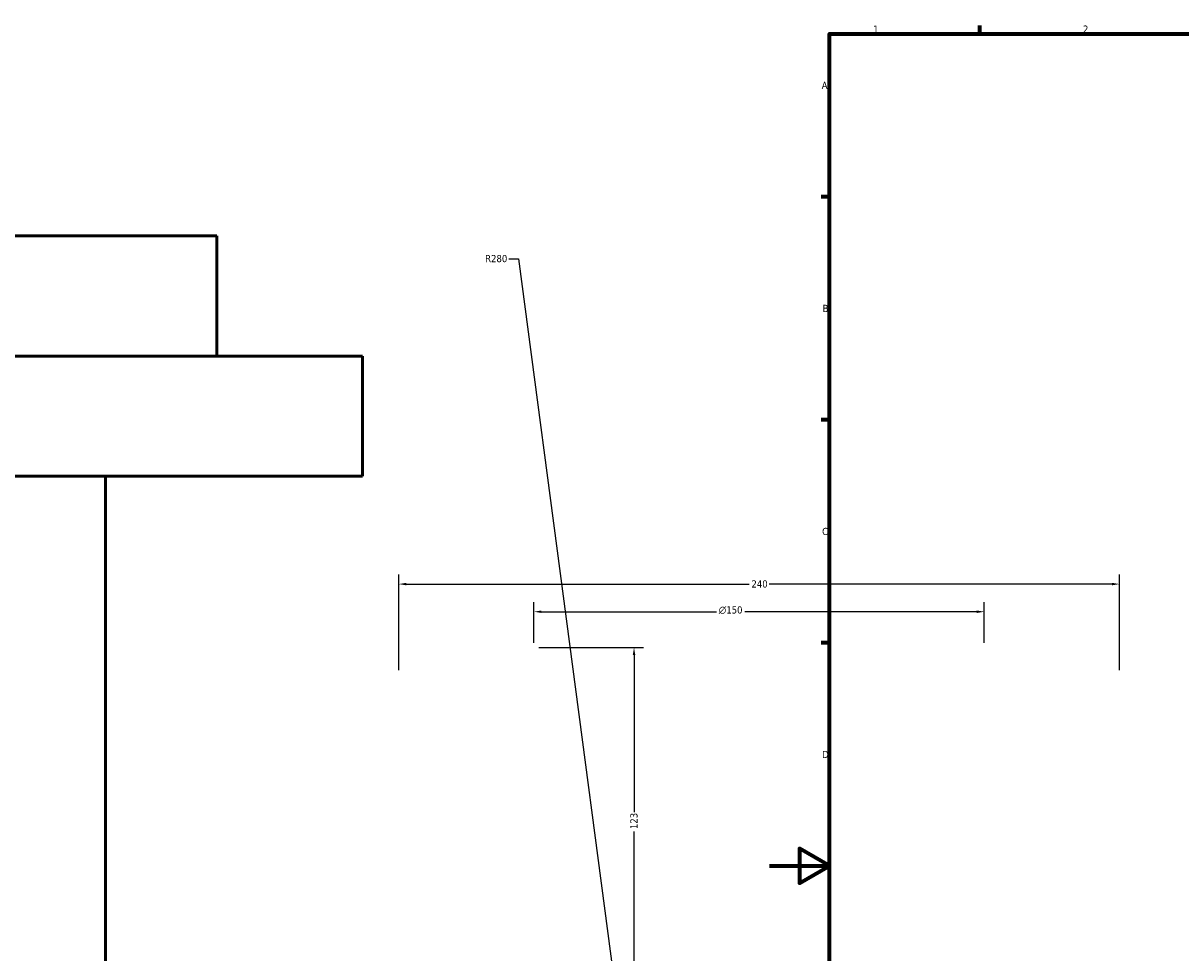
# Model space of a CAD drawing. Header units: millimetres. Extents: x -634 to 1178, y -305 to 960.
# Tile 3 of 12: x -249 to 137, y 268 to 578. Entities that reach past the tile are written whole.
import ezdxf

# ---------------------------------------------------------------- set-up
doc = ezdxf.new("R2010")
doc.units = ezdxf.units.MM
for name, color, linetype, lineweight in [('Border (ANSI)', 7, 'Continuous', 70), ('Dimension (ANSI)', 7, 'Continuous', 25), ('Visible (ANSI)', 7, 'Continuous', 50)]:
    doc.layers.add(name, color=color, linetype=linetype, lineweight=lineweight)
doc.styles.add('Note Text (ANSI)', font='tahoma.ttf')
doc.dimstyles.new('Default - mm (ANSI)', dxfattribs={"dimtxt": 2.4, "dimasz": 2.5, "dimexe": 3.175, "dimexo": 1.6002, "dimgap": 0.8, "dimtad": 0, "dimtoh": 1, "dimdec": 0, "dimrnd": 1e-08, "dimzin": 4, "dimdsep": 46, "dimtxsty": 'Note Text (ANSI)', "dimcen": 0.09, "dimdle": 10, "dimclrd": 256, "dimclre": 256, "dimclrt": 5, "dimadec": 1, "dimazin": 1, "dimtfac": 1.27, "dimtofl": 0, "dimtmove": 0, "dimatfit": 3, "dimfxl": 1, "dimtolj": 1, "dimtzin": 4, "dimlwd": -1, "dimlwe": -1, "dimarcsym": 0})

# ---------------------------------------------------------------- blocks, each defined once
blk = doc.blocks.new('Borders Default Border')
at = {"layer": 'Border (ANSI)'}
for p, q in [((70.08, 574), (70.08, 576.8)), ((20, 519.75), (17.2, 519.75)), ((20, 445.5), (17.2, 445.5)), ((20, 371.25), (17.2, 371.25))]:
    blk.add_line(p, q, dxfattribs=at)
at = {"layer": 'Border (ANSI)', "flags": 128}
for points in [[(20, 20), (20, 574), (821, 574), (821, 20), (20, 20)], [(0, 297), (20, 297), (10, 302.77), (10, 291.23), (20, 297)]]:
    blk.add_lwpolyline(points, dxfattribs=at)
at = {"layer": 'Border (ANSI)', "color": 5, "true_color": 0x0000ff, "char_height": 2.4, "attachment_point": 7, "style": 'Note Text (ANSI)'}
for s, insert in [('1', (34.5, 574.4)), ('2', (104.4, 574.4)), ('A', (17.38, 555.68)), ('B', (17.67, 481.43)), ('C', (17.51, 407.13)), ('D', (17.52, 332.93))]:
    blk.add_mtext(s, dxfattribs=dict(at, insert=insert))
blk = doc.blocks.new('*D10')
at = {"layer": 'Defpoints', "color": 0, "transparency": 16777216}
for p in [(116.54, 390.85), (-123.46, 360.53), (116.54, 360.53)]:
    blk.add_point(p, dxfattribs=at)
at = {"layer": 'Dimension (ANSI)', "transparency": 16777216}
for p, q in [((-123.46, 362.14), (-123.46, 394.02)), ((116.54, 362.14), (116.54, 394.02)), ((-120.96, 390.85), (-6.81, 390.85)), ((114.04, 390.85), (-0.11, 390.85))]:
    blk.add_line(p, q, dxfattribs=at)
for points in [[(-120.96, 391.26), (-120.96, 390.43), (-123.46, 390.85)], [(114.04, 391.26), (114.04, 390.43), (116.54, 390.85)]]:
    blk.add_solid(points, dxfattribs=at)
at = {"layer": 'Dimension (ANSI)', "color": 5, "transparency": 16777216, "insert": (-6.01, 392.1), "char_height": 2.4, "attachment_point": 1, "style": 'Note Text (ANSI)'}
blk.add_mtext('\\A1;240', dxfattribs=at)
blk = doc.blocks.new('*D11')
at = {"layer": 'Defpoints', "color": 0, "transparency": 16777216}
for p in [(71.54, 381.65), (-78.46, 369.73), (71.54, 369.73)]:
    blk.add_point(p, dxfattribs=at)
at = {"layer": 'Dimension (ANSI)', "transparency": 16777216}
for p, q in [((-78.46, 371.34), (-78.46, 384.82)), ((71.54, 371.34), (71.54, 384.82)), ((-75.96, 381.65), (-17.69, 381.65)), ((69.04, 381.65), (-8.23, 381.65))]:
    blk.add_line(p, q, dxfattribs=at)
for points in [[(-75.96, 382.06), (-75.96, 381.23), (-78.46, 381.65)], [(69.04, 382.06), (69.04, 381.23), (71.54, 381.65)]]:
    blk.add_solid(points, dxfattribs=at)
at = {"layer": 'Dimension (ANSI)', "color": 5, "transparency": 16777216, "insert": (-16.89, 383.45), "char_height": 2.4, "attachment_point": 1, "style": 'Note Text (ANSI)'}
blk.add_mtext('\\A1;{\\fAIGDT|b0|i0;\\H2.4000;\\ln}\\fTahoma|b0|i0;\\H2.4000;150', dxfattribs=at)
blk = doc.blocks.new('*D12')
at = {"layer": 'Defpoints', "color": 0, "transparency": 16777216}
for p in [(-78.46, 369.73), (-45.11, 246.67), (-3.01, 246.67)]:
    blk.add_point(p, dxfattribs=at)
at = {"layer": 'Dimension (ANSI)', "transparency": 16777216}
for p, q in [((-76.86, 369.73), (-41.93, 369.73)), ((-45.11, 367.23), (-45.11, 314.94)), ((-45.11, 249.17), (-45.11, 308.48)), ((-4.61, 246.67), (-48.28, 246.67))]:
    blk.add_line(p, q, dxfattribs=at)
for points in [[(-45.53, 367.23), (-44.69, 367.23), (-45.11, 369.73)], [(-45.53, 249.17), (-44.69, 249.17), (-45.11, 246.67)]]:
    blk.add_solid(points, dxfattribs=at)
at = {"layer": 'Dimension (ANSI)', "color": 5, "transparency": 16777216, "insert": (-46.36, 309.28), "char_height": 2.4, "attachment_point": 1, "rotation": 90, "style": 'Note Text (ANSI)'}
blk.add_mtext('\\A1;123', dxfattribs=at)
blk = doc.blocks.new('*D13')
at = {"layer": 'Defpoints', "color": 0, "transparency": 16777216}
for p in [(-47.84, 229.35), (-11.01, -48.22)]:
    blk.add_point(p, dxfattribs=at)
at = {"layer": 'Dimension (ANSI)', "transparency": 16777216}
for p, q in [((-86.83, 499.17), (-83.64, 499.17)), ((-83.64, 499.17), (-48.17, 231.83))]:
    blk.add_line(p, q, dxfattribs=at)
blk.add_solid([(-47.76, 231.88), (-48.58, 231.77), (-47.84, 229.35)], dxfattribs=at)
at = {"layer": 'Dimension (ANSI)', "color": 5, "transparency": 16777216, "insert": (-94.7, 500.42), "char_height": 2.4, "attachment_point": 1, "style": 'Note Text (ANSI)'}
blk.add_mtext('\\A1;R280', dxfattribs=at)

msp = doc.modelspace()

# ---------------------------------------------------------------- linework, layer by layer
at = {"layer": 'Visible (ANSI)'}
for p, q in [((-184.1, 506.78), (-554.1, 506.78)), ((-184.1, 466.78), (-184.1, 506.78)), ((-135.6, 466.78), (-602.6, 466.78)), ((-135.6, 426.78), (-135.6, 466.78)), ((-135.6, 426.78), (-602.6, 426.78)), ((-221.1, 246.78), (-221.1, 426.78))]:
    msp.add_line(p, q, dxfattribs=at)

# ---------------------------------------------------------------- block references
msp.add_blockref('Borders Default Border', (0, 0))

# ---------------------------------------------------------------- dimensions: what is measured, and where the dimension line sits
at = {"layer": 'Dimension (ANSI)'}
dim = msp.add_radius_dim(center=(-11.01, -48.22), mpoint=(-47.84, 229.35), dimstyle='Default - mm (ANSI)', override={"dimgap": 0.8, "dimtih": 1, "dimdec": 0, "dimlfac": 1, "dimcen": 0, "dimtol": 0, "dimlim": 0, "dimtp": 0, "dimtm": 0, "dimtdec": 2}, dxfattribs=at)
dim.commit()
dim.dimension.update_dxf_attribs({"geometry": '*D13', "text_midpoint": (-91.17, 499.17), "dimtype": 164})
for base, p1, p2, angle, picture, middle in [((116.54, 390.85), (-123.46, 360.53), (116.54, 360.53), 180, '*D10', (-3.46, 390.85)), ((-45.11, 246.67), (-78.46, 369.73), (-3.01, 246.67), 90, '*D12', (-45.11, 311.71))]:
    dim = msp.add_linear_dim(base=base, p1=p1, p2=p2, angle=angle, dimstyle='Default - mm (ANSI)', override={"dimgap": 0.8, "dimtoh": 0, "dimdec": 0, "dimtol": 0, "dimlim": 0, "dimtp": 0, "dimtm": 0, "dimtdec": 2, "dimatfit": 1}, dxfattribs=at)
    dim.commit()
    dim.dimension.update_dxf_attribs({"geometry": picture, "text_midpoint": middle, "dimtype": 160})
dim = msp.add_linear_dim(base=(71.54, 381.65), p1=(-78.46, 369.73), p2=(71.54, 369.73), angle=180, text='{\\fAIGDT|b0|i0;\\H2.4000;\\ln}\\fTahoma|b0|i0;\\H2.4000;<>', dimstyle='Default - mm (ANSI)', override={"dimgap": 0.8, "dimtoh": 0, "dimdec": 0, "dimtol": 0, "dimlim": 0, "dimtp": 0, "dimtm": 0, "dimtdec": 2, "dimatfit": 1}, dxfattribs=at)
dim.commit()
dim.dimension.update_dxf_attribs({"geometry": '*D11', "text_midpoint": (-12.96, 381.65), "dimtype": 160})

doc.saveas('drawing.dxf')
